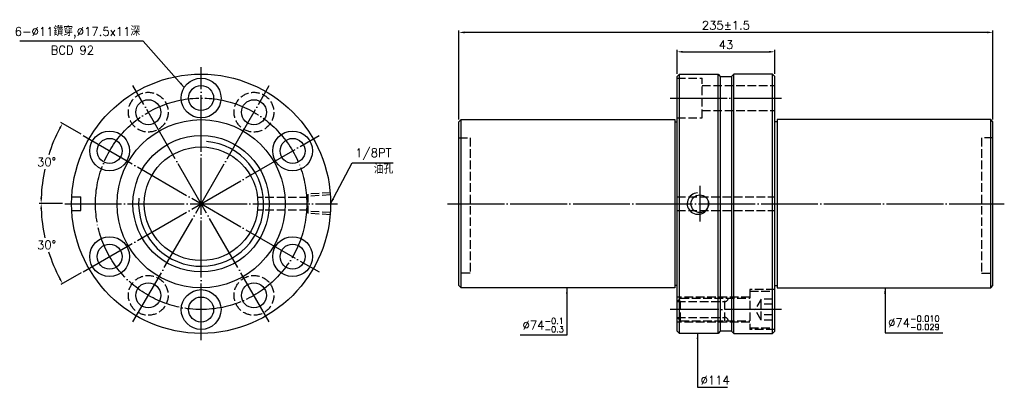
# Model space of a CAD drawing. Header units: millimetres. Extents: x 3258 to 3691, y -739 to -578.
import ezdxf

# ---------------------------------------------------------------- set-up
doc = ezdxf.new("R2010")
doc.units = ezdxf.units.MM
doc.header["$LTSCALE"] = 1.25
doc.linetypes.add('CENTER', pattern=[22, 20, -1, 0, -1])
doc.linetypes.add('DASHED', pattern=[4, 3, -1])
for name, color, linetype in [('DDVIEW', 7, 'Continuous'), ('NT', 7, 'Continuous'), ('NT-DIM', 2, 'Continuous')]:
    doc.layers.add(name, color=color, linetype=linetype)
doc.styles.get("Standard").update_dxf_attribs({"font": 'simplex.shx', "bigfont": 'chineset.shx'})
doc.dimstyles.new('ISO-25', dxfattribs={"dimscale": 1.25, "dimtxt": 3, "dimasz": 2, "dimexe": 0.646, "dimexo": 0.862, "dimgap": 1, "dimtad": 1, "dimdec": 3, "dimdsep": 46, "dimtxsty": 'Standard', "dimcen": 1.5, "dimclrd": 256, "dimclre": 256, "dimclrt": 256, "dimazin": 2, "dimtfac": 1, "dimtdec": 3, "dimtmove": 0, "dimatfit": 3, "dimfxl": 0, "dimtolj": 1, "dimlwd": -1, "dimlwe": -1, "dimarcsym": 0})

# ---------------------------------------------------------------- blocks, each defined once
blk = doc.blocks.new('*D0')
at = {"layer": 'Defpoints', "color": 0}
for p in [(3285.57, -628.54), (3271.3, -634.44), (3277.53, -658.54), (3397.53, -658.54), (3389.49, -688.54)]:
    blk.add_point(p, dxfattribs=at)
at = {"layer": 'NT-DIM'}
for p, q in [((3284.64, -628.01), (3275.79, -622.9)), ((3276.45, -658.54), (3266.24, -658.54))]:
    blk.add_line(p, q, dxfattribs=at)
for start, end in [(152.0323, 162.3387), (167.6263, 177.9677)]:
    blk.add_arc((3337.53, -658.54), 70.48, start, end, dxfattribs=at)
for points in [[(3274.91, -625.29), (3275.64, -625.69), (3276.49, -623.3)], [(3267.51, -656.05), (3266.68, -656.04), (3267.05, -658.54)]]:
    blk.add_solid(points, dxfattribs=at)
at = {"layer": 'NT-DIM', "insert": (3269.45, -640.3), "char_height": 3.75, "attachment_point": 5, "rotation": 1}
blk.add_mtext('\\A1;30°', dxfattribs=at)
blk = doc.blocks.new('*D1')
at = {"layer": 'Defpoints', "color": 0}
for p in [(3389.49, -628.54), (3277.53, -658.54), (3397.53, -658.54), (3268.12, -670.78), (3285.57, -688.54)]:
    blk.add_point(p, dxfattribs=at)
at = {"layer": 'NT-DIM'}
for p, q in [((3276.45, -658.54), (3266.24, -658.54)), ((3284.64, -689.08), (3275.79, -694.19))]:
    blk.add_line(p, q, dxfattribs=at)
for start, end in [(182.0323, 192.3958), (197.6341, 207.9677)]:
    blk.add_arc((3337.53, -658.54), 70.48, start, end, dxfattribs=at)
for points in [[(3266.68, -661.05), (3267.51, -661.04), (3267.05, -658.54)], [(3275.64, -691.4), (3274.91, -691.8), (3276.49, -693.79)]]:
    blk.add_solid(points, dxfattribs=at)
at = {"layer": 'NT-DIM', "insert": (3269.45, -676.79), "char_height": 3.75, "attachment_point": 5, "rotation": 1}
blk.add_mtext('\\A1;30°', dxfattribs=at)
blk = doc.blocks.new('*D4')
at = {"layer": 'Defpoints', "color": 0}
for p in [(3589.94, -591.86), (3546.94, -602.68), (3589.94, -602.68)]:
    blk.add_point(p, dxfattribs=at)
at = {"layer": 'NT-DIM'}
for p, q in [((3546.94, -601.61), (3546.94, -591.06)), ((3549.44, -591.86), (3587.44, -591.86)), ((3589.94, -601.61), (3589.94, -591.06))]:
    blk.add_line(p, q, dxfattribs=at)
for points in [[(3549.44, -591.45), (3549.44, -592.28), (3546.94, -591.86)], [(3587.44, -591.45), (3587.44, -592.28), (3589.94, -591.86)]]:
    blk.add_solid(points, dxfattribs=at)
at = {"layer": 'NT-DIM', "insert": (3568.44, -588.74), "char_height": 3.75, "attachment_point": 5}
blk.add_mtext('\\A1;43', dxfattribs=at)
blk = doc.blocks.new('*D3')
at = {"layer": 'Defpoints', "color": 0}
for p in [(3450.94, -583.33), (3450.94, -622.68), (3685.94, -622.68)]:
    blk.add_point(p, dxfattribs=at)
at = {"layer": 'NT-DIM'}
for p, q in [((3450.94, -621.61), (3450.94, -582.52)), ((3683.44, -583.33), (3453.44, -583.33)), ((3685.94, -621.61), (3685.94, -582.52))]:
    blk.add_line(p, q, dxfattribs=at)
for points in [[(3453.44, -582.91), (3453.44, -583.75), (3450.94, -583.33)], [(3683.44, -582.91), (3683.44, -583.75), (3685.94, -583.33)]]:
    blk.add_solid(points, dxfattribs=at)
at = {"layer": 'NT-DIM', "insert": (3568.44, -580.21), "char_height": 3.75, "attachment_point": 5}
blk.add_mtext('\\A1;235%%P1.5', dxfattribs=at)

msp = doc.modelspace()

# ---------------------------------------------------------------- linework, layer by layer
at = {"color": 1, "linetype": 'DASHED'}
for centre, start, end in [((3567.9375, -700.1839), 270, 0), ((3567.9375, -710.1839), 0, 90)]:
    msp.add_arc(centre, 1.5, start, end, dxfattribs=at)
at = {"layer": 'DDVIEW', "color": 3, "linetype": 'CENTER'}
for p, q in [((3337.4585, -718.6839), (3337.4585, -598.6839)), ((3367.4585, -710.6454), (3307.4585, -606.7224)), ((3307.4585, -710.6454), (3367.4585, -606.7224)), ((3285.497, -688.6839), (3389.42, -628.6839)), ((3285.497, -628.6839), (3389.42, -688.6839)), ((3277.4585, -658.6839), (3397.4585, -658.6839))]:
    msp.add_line(p, q, dxfattribs=at)
at = {"layer": 'DDVIEW', "color": 1, "linetype": 'DASHED'}
for p, q in [((3394.4585, -653.8199), (3384.4585, -654.4449)), ((3384.4585, -655.9339), (3362.3068, -655.9339)), ((3384.4585, -654.4449), (3384.4585, -662.9229)), ((3394.4585, -654.7927), (3384.4585, -655.4177)), ((3384.4585, -661.4339), (3362.3068, -661.4339)), ((3394.4585, -662.5751), (3384.4585, -661.9501)), ((3394.4585, -663.5479), (3384.4585, -662.9229))]:
    msp.add_line(p, q, dxfattribs=at)
at = {"layer": 'DDVIEW'}
for p, q in [((3280.5375, -655.6839), (3284.4585, -655.6839)), ((3284.4585, -661.6839), (3284.4585, -655.6839)), ((3280.5375, -661.6839), (3284.4585, -661.6839))]:
    msp.add_line(p, q, dxfattribs=at)
for centre, radius in [((3337.4585, -658.6839), 57), ((3337.4585, -612.1839), 8.75), ((3337.4585, -612.1839), 5.5), ((3314.2085, -618.4137), 5.5), ((3360.7085, -618.4137), 5.5), ((3337.4585, -658.6839), 37), ((3297.1883, -635.4339), 8.75), ((3377.7287, -635.4339), 8.75), ((3297.1883, -635.4339), 5.5), ((3337.4585, -658.6839), 30), ((3377.7287, -635.4339), 5.5), ((3337.4585, -658.6839), 25), ((3297.1883, -681.9339), 8.75), ((3377.7287, -681.9339), 8.75), ((3297.1883, -681.9339), 5.5), ((3377.7287, -681.9339), 5.5), ((3314.2085, -698.9541), 5.5), ((3337.4585, -705.1839), 8.75), ((3360.7085, -698.9541), 5.5), ((3337.4585, -705.1839), 5.5)]:
    msp.add_circle(centre, radius, dxfattribs=at)
at = {"layer": 'DDVIEW', "color": 1, "linetype": 'DASHED'}
for centre in [(3314.2085, -618.4137), (3360.7085, -618.4137), (3314.2085, -698.9541), (3360.7085, -698.9541)]:
    msp.add_circle(centre, 8.75, dxfattribs=at)
at = {"layer": 'DDVIEW', "color": 3, "linetype": 'CENTER'}
msp.add_circle((3337.4585, -658.6839), 46.5, dxfattribs=at)
at = {"layer": 'DDVIEW', "color": 5}
msp.add_arc((3337.4585, -658.6839), 27.5, 175, 85, dxfattribs=at)
at = {"layer": 'NT', "linetype": 'ByBlock'}
for p, q in [((3546.9375, -602.6839), (3547.9375, -601.6839)), ((3547.9375, -601.6839), (3564.9375, -601.6839)), ((3547.9375, -715.6839), (3547.9375, -601.6839)), ((3564.9375, -601.6839), (3565.9375, -602.6839)), ((3564.9375, -715.6839), (3564.9375, -601.6839)), ((3571.9375, -601.6839), (3570.9375, -602.6839)), ((3588.9375, -601.6839), (3571.9375, -601.6839)), ((3571.9375, -715.6839), (3571.9375, -601.6839)), ((3589.9375, -602.6839), (3588.9375, -601.6839)), ((3588.9375, -715.6839), (3588.9375, -601.6839)), ((3546.9375, -714.6839), (3546.9375, -602.6839)), ((3565.9375, -602.6839), (3565.9375, -714.6839)), ((3570.9375, -602.6839), (3570.9375, -714.6839)), ((3589.9375, -714.6839), (3589.9375, -602.6839)), ((3450.9375, -622.6839), (3451.9375, -621.6839)), ((3450.9375, -694.6839), (3450.9375, -622.6839)), ((3451.9375, -621.6839), (3545.9375, -621.6839)), ((3451.9375, -695.6839), (3451.9375, -621.6839)), ((3545.9375, -621.6839), (3545.9375, -695.6839)), ((3545.9375, -622.6839), (3546.9375, -622.6839)), ((3590.9375, -622.6839), (3589.9375, -622.6839)), ((3684.9375, -621.6839), (3590.9375, -621.6839)), ((3590.9375, -621.6839), (3590.9375, -695.6839)), ((3685.9375, -622.6839), (3684.9375, -621.6839)), ((3684.9375, -695.6839), (3684.9375, -621.6839)), ((3685.9375, -694.6839), (3685.9375, -622.6839)), ((3451.9375, -695.6839), (3450.9375, -694.6839)), ((3545.9375, -695.6839), (3451.9375, -695.6839)), ((3546.9375, -694.6839), (3545.9375, -694.6839)), ((3589.9375, -694.6839), (3590.9375, -694.6839)), ((3590.9375, -695.6839), (3684.9375, -695.6839)), ((3684.9375, -695.6839), (3685.9375, -694.6839)), ((3547.9375, -715.6839), (3546.9375, -714.6839)), ((3565.9375, -714.6839), (3564.9375, -715.6839)), ((3570.9375, -714.6839), (3571.9375, -715.6839)), ((3588.9375, -715.6839), (3589.9375, -714.6839)), ((3564.9375, -715.6839), (3547.9375, -715.6839)), ((3571.9375, -715.6839), (3588.9375, -715.6839))]:
    msp.add_line(p, q, dxfattribs=at)
at = {"layer": 'NT', "color": 1, "linetype": 'DASHED'}
for p, q in [((3546.9375, -603.4339), (3557.9375, -603.4339)), ((3557.9375, -620.9339), (3557.9375, -603.4339)), ((3557.9375, -606.6839), (3589.9375, -606.6839)), ((3557.9375, -617.6839), (3589.9375, -617.6839)), ((3546.9375, -620.9339), (3557.9375, -620.9339)), ((3450.9375, -629.6839), (3455.9375, -629.6839)), ((3455.9375, -629.6839), (3455.9375, -689.1839)), ((3685.9375, -629.6839), (3680.9375, -629.6839)), ((3680.9375, -629.6839), (3680.9375, -689.1839)), ((3546.9375, -655.6839), (3589.9375, -655.6839)), ((3546.9375, -661.6839), (3589.9375, -661.6839)), ((3455.9375, -689.1839), (3450.9375, -689.1839)), ((3680.9375, -689.1839), (3685.9375, -689.1839)), ((3589.9375, -696.4339), (3578.9375, -696.4339)), ((3578.9375, -696.4339), (3578.9375, -713.9339)), ((3578.9375, -697.1839), (3588.9375, -697.1839)), ((3588.9375, -713.1839), (3588.9375, -697.1839)), ((3578.9375, -699.6839), (3546.9375, -699.6839)), ((3548.4375, -700.1839), (3546.9375, -701.6839)), ((3546.9375, -701.6839), (3567.9375, -701.6839)), ((3548.4375, -710.1839), (3548.4375, -700.1839)), ((3548.4375, -700.1839), (3578.9375, -700.1839)), ((3567.9375, -710.1839), (3567.9375, -700.1839)), ((3583.9375, -700.5651), (3581.2708, -705.1839)), ((3588.9375, -700.5651), (3583.9375, -700.5651)), ((3583.9375, -709.8027), (3583.9375, -700.5651)), ((3583.9375, -709.8027), (3581.2708, -705.1839)), ((3588.9375, -702.8745), (3583.9375, -702.8745)), ((3548.4375, -710.1839), (3546.9375, -708.6839)), ((3546.9375, -708.6839), (3567.9375, -708.6839)), ((3548.4375, -710.1839), (3578.9375, -710.1839)), ((3588.9375, -707.4933), (3583.9375, -707.4933)), ((3588.9375, -709.8027), (3583.9375, -709.8027)), ((3578.9375, -710.6839), (3546.9375, -710.6839)), ((3578.9375, -713.1839), (3588.9375, -713.1839)), ((3589.9375, -713.9339), (3578.9375, -713.9339))]:
    msp.add_line(p, q, dxfattribs=at)
at = {"layer": 'NT'}
for p, q in [((3565.9375, -602.6839), (3570.9375, -602.6839)), ((3570.9375, -714.6839), (3565.9375, -714.6839))]:
    msp.add_line(p, q, dxfattribs=at)
at = {"layer": 'NT', "color": 3, "linetype": 'CENTER'}
for p, q in [((3543.9375, -612.1839), (3592.9375, -612.1839)), ((3556.9375, -650.8199), (3556.9375, -666.5479)), ((3445.9375, -658.6839), (3690.9375, -658.6839)), ((3592.9375, -705.1839), (3543.9375, -705.1839))]:
    msp.add_line(p, q, dxfattribs=at)
at = {"layer": 'NT'}
msp.add_circle((3556.9375, -658.6839), 3.8912, dxfattribs=at)
at = {"layer": 'NT', "color": 5}
msp.add_arc((3556.0874, -658.6271), 4.7056, 91.826125, 11.562041, dxfattribs=at)

# ---------------------------------------------------------------- texts
at = {"layer": 'NT-DIM', "char_height": 3.75}
for s, insert, attachment_point in [('6-%%C11鑽穿,%%C17.5x11深', (3310.648, -585.9429), 9), ('BCD 92', (3271.2379, -593.0082), 7), ('\\A1;\\A1;1/8PT', (3405.3037, -639.3727), 7), ('油孔', (3413.4367, -645.4215), 7), ('\\A1;%%C74{\\H0.7x;\\S-0.1^ -0.3;}', (3497.0875, -715.2079), 9), ('\\A1;%%C74{\\H0.7x;\\S-0.010^ -0.029;}', (3639.7875, -714.1835), 7), ('%%C114', (3557.2875, -738.1343), 7)]:
    msp.add_mtext(s, dxfattribs=dict(at, insert=insert, attachment_point=attachment_point))

# ---------------------------------------------------------------- dimensions: what is measured, and where the dimension line sits
at = {"layer": 'NT-DIM'}
dim = msp.add_linear_dim(base=(3450.9375, -583.3302), p1=(3685.9375, -622.6839), p2=(3450.9375, -622.6839), text='<>%%P1.5', dimstyle='ISO-25', dxfattribs=at)
dim.commit()
dim.dimension.update_dxf_attribs({"geometry": '*D3', "text_midpoint": (3568.4375, -580.2052)})
dim = msp.add_linear_dim(base=(3589.9375, -591.8649), p1=(3546.9375, -602.6839), p2=(3589.9375, -602.6839), dimstyle='ISO-25', dxfattribs=at)
dim.commit()
dim.dimension.update_dxf_attribs({"geometry": '*D4', "text_midpoint": (3568.4375, -588.7399)})
for base, line1, picture, middle in [((3271.2984, -634.4374), ((3285.5703, -628.5444), (3389.4934, -688.5444)), '*D0', (3269.4494, -640.3018)), ((3268.1185, -670.7839), ((3285.5703, -688.5444), (3389.4934, -628.5444)), '*D1', (3269.4494, -676.7871))]:
    dim = msp.add_angular_dim_2l(base=base, line1=line1, line2=((3277.5318, -658.5444), (3397.5318, -658.5444)), dimstyle='ISO-25', dxfattribs=at)
    dim.commit()
    dim.dimension.update_dxf_attribs({"geometry": picture, "text_midpoint": middle, "text_rotation": 1})

# ---------------------------------------------------------------- leaders
at = {"layer": 'NT-DIM', "annotation_type": 0, "has_hookline": 1}
for points, hookline_direction, text_width in [([(3330.0448, -607.516), (3311.998, -587.1929), (3311.898, -587.1929)], 1, 53.0357), ([(3394.4585, -658.6839), (3403.9538, -640.6189), (3404.0537, -640.6227)], 0, 16.6071), ([(3498.4375, -695.6839), (3498.4375, -716.4579), (3498.3375, -716.4579)], 1, 19.2857), ([(3638.4375, -695.6839), (3638.4375, -715.4335), (3638.5375, -715.4335)], 0, 24.1607), ([(3555.9375, -715.6839), (3555.9375, -739.3843), (3556.0375, -739.3843)], 0, 11.7857)]:
    msp.add_leader(points, dimstyle='ISO-25', dxfattribs=dict(at, hookline_direction=hookline_direction, text_width=text_width))

doc.saveas('drawing.dxf')
